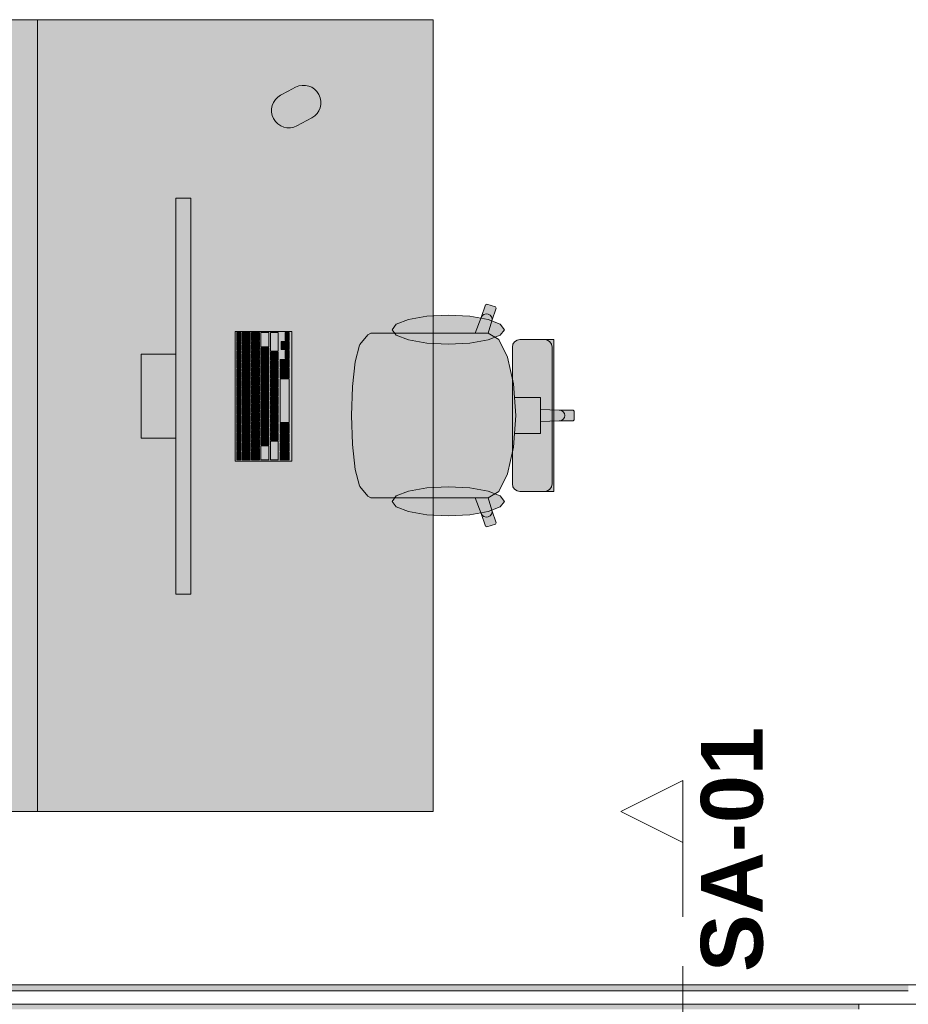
# Model space of a CAD drawing. Header units: metres. Extents: x -3.6 to 84.5, y -11 to 16.8.
# Tile 106 of 256: x 16.7 to 18.5, y 0.7 to 2.7. Entities that reach past the tile are written whole.
import ezdxf

# ---------------------------------------------------------------- set-up
doc = ezdxf.new("R2010")
doc.units = ezdxf.units.M
doc.header["$MEASUREMENT"] = 0
doc.linetypes.add('Schnittlinie', pattern=[0.3, 0.15, -0.075, 0, -0.075])
doc.linetypes.add('Wipeout_Contour', pattern=[1, 0, -1])
for name, color, linetype in [('203 - Marker.Schnitt - Ausbaudetail SA', 7, 'Continuous'), ('608 - Struktur.Träger', 7, 'Continuous'), ('Neubau_653 - Abdeckung.TB Verkofferung', 7, 'Continuous'), ('Neubau_701 - Einrichtung.Möbel', 7, 'Continuous')]:
    doc.layers.add(name, color=color, linetype=linetype)
doc.styles.add('ERSTELLTER_STIL_1', font='txt')
pattern_1 = [(45, (0, 0), (-0.01767767, 0.01767767), [0, -0.025])]

msp = doc.modelspace()

# ---------------------------------------------------------------- hatches: boundary and pattern name
at = {"layer": '608 - Struktur.Träger', "linetype": 'Continuous', "lineweight": 0, "true_color": 0x000000}
h = msp.add_hatch(dxfattribs=at)
h.set_pattern_fill('Gips_0001', color=18, style=0, pattern_type=2)
h.set_pattern_definition(pattern_1)
h.paths.add_polyline_path([(18.37, 0.71), (15.09, 0.71), (15.09, 0.7), (18.37, 0.7)])
at = {"layer": 'Neubau_653 - Abdeckung.TB Verkofferung', "linetype": 'Continuous', "lineweight": 0, "true_color": 0x000000}
h = msp.add_hatch(dxfattribs=at)
h.set_pattern_fill('Gips_0001', color=18, style=0, pattern_type=2)
h.set_pattern_definition(pattern_1)
h.paths.add_polyline_path([(15.105, 0.737), (18.47, 0.737), (18.47, 0.7495), (15.105, 0.7495)])
at = {"layer": 'Neubau_701 - Einrichtung.Möbel', "linetype": 'Continuous', "lineweight": 0, "true_color": 0x3a3a3a}
for points in [[(16.71, 2.7), (15.91, 2.7), (15.91, 1.1), (16.71, 1.1)], [(16.71, 1.1), (17.51, 1.1), (17.51, 2.7), (16.71, 2.7)], [(17.2165, 2.5553), (17.2015, 2.5473, 0.994302), (17.2344, 2.4855), (17.2644, 2.5015, 1), (17.2315, 2.5633)], [(17.0198, 1.539), (17.0198, 2.339), (16.9898, 2.339), (16.9898, 1.539)], [(17.4352, 2.0664), (17.4076, 2.0664), (17.384, 2.0664), (17.3774, 2.0631), (17.3613, 2.0437), (17.3606, 2.0421), (17.3524, 2.0088), (17.347, 1.9589), (17.3469, 1.9581), (17.345, 1.9), (17.795, 1.9), (17.795, 1.9088), (17.7927, 1.911), (17.7646, 1.911), (17.7266, 1.9123), (17.7266, 1.9365), (17.7038, 1.9365), (17.6742, 1.9365), (17.6724, 1.9637), (17.6603, 2.0177), (17.6422, 2.0537), (17.6209, 2.0663), (17.6283, 2.0911), (17.637, 2.1168), (17.6355, 2.1196), (17.6182, 2.125), (17.6153, 2.1236), (17.6066, 2.0979), (17.5946, 2.0664)], [(17.5402, 2.1027), (17.4967, 2.1005), (17.4599, 2.0941), (17.4352, 2.0847), (17.4266, 2.0735), (17.4352, 2.0623), (17.4599, 2.0528), (17.4967, 2.0465), (17.5402, 2.0443), (17.5837, 2.0465), (17.6206, 2.0528), (17.6452, 2.0623), (17.6539, 2.0735), (17.6452, 2.0847), (17.6206, 2.0941), (17.5837, 2.1005)], [(17.2238, 1.808), (17.2238, 2.07), (17.1098, 2.07), (17.1098, 1.808)], [(17.1208, 2.0595), (17.1208, 2.0678), (17.1206, 2.068), (17.113, 2.068), (17.1128, 2.0678), (17.1128, 2.0512), (17.113, 2.051), (17.1206, 2.051), (17.1208, 2.0512)], [(17.1398, 2.056), (17.1398, 2.0673), (17.1396, 2.0675), (17.124, 2.0675), (17.1238, 2.0673), (17.1238, 2.0447), (17.124, 2.0445), (17.1396, 2.0445), (17.1398, 2.0447)], [(17.1588, 2.0595), (17.1588, 2.0673), (17.1586, 2.0675), (17.143, 2.0675), (17.1428, 2.0673), (17.1428, 2.0517), (17.143, 2.0515), (17.1586, 2.0515), (17.1588, 2.0517)], [(17.1778, 2.0533), (17.1778, 2.0673), (17.1776, 2.0675), (17.162, 2.0675), (17.1618, 2.0673), (17.1618, 2.0392), (17.162, 2.039), (17.1776, 2.039), (17.1778, 2.0392)], [(17.1968, 2.0488), (17.1968, 2.0673), (17.1966, 2.0675), (17.181, 2.0675), (17.1808, 2.0673), (17.1808, 2.0302), (17.181, 2.03), (17.1966, 2.03), (17.1968, 2.0302)], [(17.2188, 2.0595), (17.2188, 2.0673), (17.2186, 2.0675), (17.211, 2.0675), (17.2108, 2.0673), (17.2108, 2.0517), (17.211, 2.0515), (17.2186, 2.0515), (17.2188, 2.0517)], [(17.6699, 2.038), (17.6699, 1.9), (17.7535, 1.9), (17.7535, 2.0534), (17.7461, 2.0534), (17.7427, 2.0534), (17.7349, 2.0534), (17.7314, 2.0534), (17.7213, 2.0534), (17.6967, 2.0534), (17.6885, 2.0534), (17.6851, 2.0534), (17.6793, 2.0522), (17.6743, 2.0489), (17.671, 2.0439)], [(17.1208, 2.041), (17.1208, 2.0493), (17.1206, 2.0495), (17.113, 2.0495), (17.1128, 2.0493), (17.1128, 2.0327), (17.113, 2.0325), (17.1206, 2.0325), (17.1208, 2.0327)], [(17.1208, 2.0225), (17.1208, 2.0308), (17.1206, 2.031), (17.113, 2.031), (17.1128, 2.0308), (17.1128, 2.0142), (17.113, 2.014), (17.1206, 2.014), (17.1208, 2.0142)], [(17.1398, 2.0345), (17.1398, 2.0423), (17.1396, 2.0425), (17.124, 2.0425), (17.1238, 2.0423), (17.1238, 2.0267), (17.124, 2.0265), (17.1396, 2.0265), (17.1398, 2.0267)], [(17.1588, 2.0415), (17.1588, 2.0493), (17.1586, 2.0495), (17.143, 2.0495), (17.1428, 2.0493), (17.1428, 2.0337), (17.143, 2.0335), (17.1586, 2.0335), (17.1588, 2.0337)], [(17.1588, 2.0235), (17.1588, 2.0313), (17.1586, 2.0315), (17.143, 2.0315), (17.1428, 2.0313), (17.1428, 2.0157), (17.143, 2.0155), (17.1586, 2.0155), (17.1588, 2.0157)], [(17.1778, 2.029), (17.1778, 2.0368), (17.1776, 2.037), (17.162, 2.037), (17.1618, 2.0368), (17.1618, 2.0212), (17.162, 2.021), (17.1776, 2.021), (17.1778, 2.0212)], [(17.2108, 2.0415), (17.2108, 2.0493), (17.2106, 2.0495), (17.203, 2.0495), (17.2028, 2.0493), (17.2028, 2.0337), (17.203, 2.0335), (17.2106, 2.0335), (17.2108, 2.0337)], [(17.2188, 2.0415), (17.2188, 2.0493), (17.2186, 2.0495), (17.211, 2.0495), (17.2108, 2.0493), (17.2108, 2.0337), (17.211, 2.0335), (17.2186, 2.0335), (17.2188, 2.0337)], [(17.2188, 2.0235), (17.2188, 2.0313), (17.2186, 2.0315), (17.211, 2.0315), (17.2108, 2.0313), (17.2108, 2.0157), (17.211, 2.0155), (17.2186, 2.0155), (17.2188, 2.0157)], [(16.9898, 2.024), (16.9198, 2.024), (16.9198, 1.854), (16.9898, 1.854)], [(17.1208, 2.004), (17.1208, 2.0123), (17.1206, 2.0125), (17.113, 2.0125), (17.1128, 2.0123), (17.1128, 1.9957), (17.113, 1.9955), (17.1206, 1.9955), (17.1208, 1.9957)], [(17.1398, 2.0165), (17.1398, 2.0243), (17.1396, 2.0245), (17.124, 2.0245), (17.1238, 2.0243), (17.1238, 2.0087), (17.124, 2.0085), (17.1396, 2.0085), (17.1398, 2.0087)], [(17.1588, 2.0055), (17.1588, 2.0133), (17.1586, 2.0135), (17.143, 2.0135), (17.1428, 2.0133), (17.1428, 1.9977), (17.143, 1.9975), (17.1586, 1.9975), (17.1588, 1.9977)], [(17.1778, 2.011), (17.1778, 2.0188), (17.1776, 2.019), (17.162, 2.019), (17.1618, 2.0188), (17.1618, 2.0032), (17.162, 2.003), (17.1776, 2.003), (17.1778, 2.0032)], [(17.1968, 2.02), (17.1968, 2.0278), (17.1966, 2.028), (17.181, 2.028), (17.1808, 2.0278), (17.1808, 2.0122), (17.181, 2.012), (17.1966, 2.012), (17.1968, 2.0122)], [(17.1968, 2.002), (17.1968, 2.0098), (17.1966, 2.01), (17.181, 2.01), (17.1808, 2.0098), (17.1808, 1.9942), (17.181, 1.994), (17.1966, 1.994), (17.1968, 1.9942)], [(17.2188, 2.0055), (17.2188, 2.0133), (17.2186, 2.0135), (17.201, 2.0135), (17.2008, 2.0133), (17.2008, 1.9977), (17.201, 1.9975), (17.2186, 1.9975), (17.2188, 1.9977)], [(17.1208, 1.9855), (17.1208, 1.9938), (17.1206, 1.994), (17.113, 1.994), (17.1128, 1.9938), (17.1128, 1.9772), (17.113, 1.977), (17.1206, 1.977), (17.1208, 1.9772)], [(17.1398, 1.9985), (17.1398, 2.0063), (17.1396, 2.0065), (17.124, 2.0065), (17.1238, 2.0063), (17.1238, 1.9907), (17.124, 1.9905), (17.1396, 1.9905), (17.1398, 1.9907)], [(17.1588, 1.9875), (17.1588, 1.9953), (17.1586, 1.9955), (17.143, 1.9955), (17.1428, 1.9953), (17.1428, 1.9797), (17.143, 1.9795), (17.1586, 1.9795), (17.1588, 1.9797)], [(17.1778, 1.993), (17.1778, 2.0008), (17.1776, 2.001), (17.162, 2.001), (17.1618, 2.0008), (17.1618, 1.9852), (17.162, 1.985), (17.1776, 1.985), (17.1778, 1.9852)], [(17.1968, 1.984), (17.1968, 1.9918), (17.1966, 1.992), (17.181, 1.992), (17.1808, 1.9918), (17.1808, 1.9762), (17.181, 1.976), (17.1966, 1.976), (17.1968, 1.9762)], [(17.2188, 1.9858), (17.2188, 1.9953), (17.2186, 1.9955), (17.201, 1.9955), (17.2008, 1.9953), (17.2008, 1.9762), (17.201, 1.976), (17.2186, 1.976), (17.2188, 1.9762)], [(17.1208, 1.967), (17.1208, 1.9753), (17.1206, 1.9755), (17.113, 1.9755), (17.1128, 1.9753), (17.1128, 1.9587), (17.113, 1.9585), (17.1206, 1.9585), (17.1208, 1.9587)], [(17.1398, 1.9805), (17.1398, 1.9883), (17.1396, 1.9885), (17.124, 1.9885), (17.1238, 1.9883), (17.1238, 1.9727), (17.124, 1.9725), (17.1396, 1.9725), (17.1398, 1.9727)], [(17.1398, 1.9625), (17.1398, 1.9703), (17.1396, 1.9705), (17.124, 1.9705), (17.1238, 1.9703), (17.1238, 1.9547), (17.124, 1.9545), (17.1396, 1.9545), (17.1398, 1.9547)], [(17.1588, 1.9695), (17.1588, 1.9773), (17.1586, 1.9775), (17.143, 1.9775), (17.1428, 1.9773), (17.1428, 1.9617), (17.143, 1.9615), (17.1586, 1.9615), (17.1588, 1.9617)], [(17.1778, 1.975), (17.1778, 1.9828), (17.1776, 1.983), (17.162, 1.983), (17.1618, 1.9828), (17.1618, 1.9672), (17.162, 1.967), (17.1776, 1.967), (17.1778, 1.9672)], [(17.1968, 1.966), (17.1968, 1.9738), (17.1966, 1.974), (17.181, 1.974), (17.1808, 1.9738), (17.1808, 1.9582), (17.181, 1.958), (17.1966, 1.958), (17.1968, 1.9582)], [(17.2188, 1.93), (17.2188, 1.9738), (17.2186, 1.974), (17.201, 1.974), (17.2008, 1.9738), (17.2008, 1.8862), (17.201, 1.886), (17.2186, 1.886), (17.2188, 1.8862)], [(17.1208, 1.9485), (17.1208, 1.9568), (17.1206, 1.957), (17.113, 1.957), (17.1128, 1.9568), (17.1128, 1.9402), (17.113, 1.94), (17.1206, 1.94), (17.1208, 1.9402)], [(17.1398, 1.9445), (17.1398, 1.9523), (17.1396, 1.9525), (17.124, 1.9525), (17.1238, 1.9523), (17.1238, 1.9367), (17.124, 1.9365), (17.1396, 1.9365), (17.1398, 1.9367)], [(17.1588, 1.9515), (17.1588, 1.9593), (17.1586, 1.9595), (17.143, 1.9595), (17.1428, 1.9593), (17.1428, 1.9437), (17.143, 1.9435), (17.1586, 1.9435), (17.1588, 1.9437)], [(17.1778, 1.957), (17.1778, 1.9648), (17.1776, 1.965), (17.162, 1.965), (17.1618, 1.9648), (17.1618, 1.9492), (17.162, 1.949), (17.1776, 1.949), (17.1778, 1.9492)], [(17.1968, 1.948), (17.1968, 1.9558), (17.1966, 1.956), (17.181, 1.956), (17.1808, 1.9558), (17.1808, 1.9402), (17.181, 1.94), (17.1966, 1.94), (17.1968, 1.9402)], [(17.1208, 1.93), (17.1208, 1.9383), (17.1206, 1.9385), (17.113, 1.9385), (17.1128, 1.9383), (17.1128, 1.9217), (17.113, 1.9215), (17.1206, 1.9215), (17.1208, 1.9217)], [(17.1398, 1.9265), (17.1398, 1.9343), (17.1396, 1.9345), (17.124, 1.9345), (17.1238, 1.9343), (17.1238, 1.9187), (17.124, 1.9185), (17.1396, 1.9185), (17.1398, 1.9187)], [(17.1588, 1.9335), (17.1588, 1.9413), (17.1586, 1.9415), (17.143, 1.9415), (17.1428, 1.9413), (17.1428, 1.9257), (17.143, 1.9255), (17.1586, 1.9255), (17.1588, 1.9257)], [(17.1778, 1.939), (17.1778, 1.9468), (17.1776, 1.947), (17.162, 1.947), (17.1618, 1.9468), (17.1618, 1.9312), (17.162, 1.931), (17.1776, 1.931), (17.1778, 1.9312)], [(17.1968, 1.93), (17.1968, 1.9378), (17.1966, 1.938), (17.181, 1.938), (17.1808, 1.9378), (17.1808, 1.9222), (17.181, 1.922), (17.1966, 1.922), (17.1968, 1.9222)], [(17.1208, 1.9115), (17.1208, 1.9198), (17.1206, 1.92), (17.113, 1.92), (17.1128, 1.9198), (17.1128, 1.9032), (17.113, 1.903), (17.1206, 1.903), (17.1208, 1.9032)], [(17.1398, 1.9085), (17.1398, 1.9163), (17.1396, 1.9165), (17.124, 1.9165), (17.1238, 1.9163), (17.1238, 1.9007), (17.124, 1.9005), (17.1396, 1.9005), (17.1398, 1.9007)], [(17.1588, 1.9155), (17.1588, 1.9233), (17.1586, 1.9235), (17.143, 1.9235), (17.1428, 1.9233), (17.1428, 1.9077), (17.143, 1.9075), (17.1586, 1.9075), (17.1588, 1.9077)], [(17.1778, 1.921), (17.1778, 1.9288), (17.1776, 1.929), (17.162, 1.929), (17.1618, 1.9288), (17.1618, 1.9132), (17.162, 1.913), (17.1776, 1.913), (17.1778, 1.9132)], [(17.1778, 1.903), (17.1778, 1.9108), (17.1776, 1.911), (17.162, 1.911), (17.1618, 1.9108), (17.1618, 1.8952), (17.162, 1.895), (17.1776, 1.895), (17.1778, 1.8952)], [(17.1968, 1.912), (17.1968, 1.9198), (17.1966, 1.92), (17.181, 1.92), (17.1808, 1.9198), (17.1808, 1.9042), (17.181, 1.904), (17.1966, 1.904), (17.1968, 1.9042)], [(17.1208, 1.893), (17.1208, 1.9013), (17.1206, 1.9015), (17.113, 1.9015), (17.1128, 1.9013), (17.1128, 1.8847), (17.113, 1.8845), (17.1206, 1.8845), (17.1208, 1.8847)], [(17.1398, 1.8905), (17.1398, 1.8983), (17.1396, 1.8985), (17.124, 1.8985), (17.1238, 1.8983), (17.1238, 1.8827), (17.124, 1.8825), (17.1396, 1.8825), (17.1398, 1.8827)], [(17.1588, 1.8975), (17.1588, 1.9053), (17.1586, 1.9055), (17.143, 1.9055), (17.1428, 1.9053), (17.1428, 1.8897), (17.143, 1.8895), (17.1586, 1.8895), (17.1588, 1.8897)], [(17.1778, 1.885), (17.1778, 1.8928), (17.1776, 1.893), (17.162, 1.893), (17.1618, 1.8928), (17.1618, 1.8772), (17.162, 1.877), (17.1776, 1.877), (17.1778, 1.8772)], [(17.1968, 1.894), (17.1968, 1.9018), (17.1966, 1.902), (17.181, 1.902), (17.1808, 1.9018), (17.1808, 1.8862), (17.181, 1.886), (17.1966, 1.886), (17.1968, 1.8862)], [(17.4352, 1.7336), (17.5946, 1.7336), (17.6066, 1.7021), (17.6153, 1.6764), (17.6182, 1.675), (17.6355, 1.6804), (17.637, 1.6832), (17.6283, 1.7089), (17.6209, 1.7337), (17.6422, 1.7463), (17.6603, 1.7823), (17.6724, 1.8363), (17.6742, 1.8635), (17.7038, 1.8635), (17.7266, 1.8635), (17.7266, 1.8877), (17.7646, 1.889), (17.7927, 1.889), (17.795, 1.8912), (17.795, 1.9), (17.345, 1.9), (17.3469, 1.8419), (17.347, 1.8411), (17.3524, 1.7912), (17.3606, 1.7579), (17.3613, 1.7563), (17.3774, 1.7369), (17.384, 1.7336), (17.4076, 1.7336)], [(17.6699, 1.762), (17.671, 1.7561), (17.6743, 1.7511), (17.6793, 1.7478), (17.6851, 1.7466), (17.6885, 1.7466), (17.6967, 1.7466), (17.7213, 1.7466), (17.7314, 1.7466), (17.7349, 1.7466), (17.7427, 1.7466), (17.7461, 1.7466), (17.7535, 1.7466), (17.7535, 1.9), (17.6699, 1.9)], [(17.1208, 1.8745), (17.1208, 1.8828), (17.1206, 1.883), (17.113, 1.883), (17.1128, 1.8828), (17.1128, 1.8662), (17.113, 1.866), (17.1206, 1.866), (17.1208, 1.8662)], [(17.1398, 1.8725), (17.1398, 1.8803), (17.1396, 1.8805), (17.124, 1.8805), (17.1238, 1.8803), (17.1238, 1.8647), (17.124, 1.8645), (17.1396, 1.8645), (17.1398, 1.8647)], [(17.1588, 1.8795), (17.1588, 1.8873), (17.1586, 1.8875), (17.143, 1.8875), (17.1428, 1.8873), (17.1428, 1.8717), (17.143, 1.8715), (17.1586, 1.8715), (17.1588, 1.8717)], [(17.1778, 1.867), (17.1778, 1.8748), (17.1776, 1.875), (17.162, 1.875), (17.1618, 1.8748), (17.1618, 1.8592), (17.162, 1.859), (17.1776, 1.859), (17.1778, 1.8592)], [(17.1968, 1.876), (17.1968, 1.8838), (17.1966, 1.884), (17.181, 1.884), (17.1808, 1.8838), (17.1808, 1.8682), (17.181, 1.868), (17.1966, 1.868), (17.1968, 1.8682)], [(17.2188, 1.8743), (17.2188, 1.8838), (17.2186, 1.884), (17.201, 1.884), (17.2008, 1.8838), (17.2008, 1.8647), (17.201, 1.8645), (17.2186, 1.8645), (17.2188, 1.8647)], [(17.1208, 1.856), (17.1208, 1.8643), (17.1206, 1.8645), (17.113, 1.8645), (17.1128, 1.8643), (17.1128, 1.8477), (17.113, 1.8475), (17.1206, 1.8475), (17.1208, 1.8477)], [(17.1398, 1.8545), (17.1398, 1.8623), (17.1396, 1.8625), (17.124, 1.8625), (17.1238, 1.8623), (17.1238, 1.8467), (17.124, 1.8465), (17.1396, 1.8465), (17.1398, 1.8467)], [(17.1588, 1.8615), (17.1588, 1.8693), (17.1586, 1.8695), (17.143, 1.8695), (17.1428, 1.8693), (17.1428, 1.8537), (17.143, 1.8535), (17.1586, 1.8535), (17.1588, 1.8537)], [(17.1588, 1.8435), (17.1588, 1.8513), (17.1586, 1.8515), (17.143, 1.8515), (17.1428, 1.8513), (17.1428, 1.8357), (17.143, 1.8355), (17.1586, 1.8355), (17.1588, 1.8357)], [(17.1778, 1.849), (17.1778, 1.8568), (17.1776, 1.857), (17.162, 1.857), (17.1618, 1.8568), (17.1618, 1.8412), (17.162, 1.841), (17.1776, 1.841), (17.1778, 1.8412)], [(17.1968, 1.858), (17.1968, 1.8658), (17.1966, 1.866), (17.181, 1.866), (17.1808, 1.8658), (17.1808, 1.8502), (17.181, 1.85), (17.1966, 1.85), (17.1968, 1.8502)], [(17.2188, 1.8545), (17.2188, 1.8623), (17.2186, 1.8625), (17.201, 1.8625), (17.2008, 1.8623), (17.2008, 1.8467), (17.201, 1.8465), (17.2186, 1.8465), (17.2188, 1.8467)], [(17.1208, 1.8375), (17.1208, 1.8458), (17.1206, 1.846), (17.113, 1.846), (17.1128, 1.8458), (17.1128, 1.8292), (17.113, 1.829), (17.1206, 1.829), (17.1208, 1.8292)], [(17.1398, 1.8365), (17.1398, 1.8443), (17.1396, 1.8445), (17.124, 1.8445), (17.1238, 1.8443), (17.1238, 1.8287), (17.124, 1.8285), (17.1396, 1.8285), (17.1398, 1.8287)], [(17.1588, 1.822), (17.1588, 1.8333), (17.1586, 1.8335), (17.143, 1.8335), (17.1428, 1.8333), (17.1428, 1.8107), (17.143, 1.8105), (17.1586, 1.8105), (17.1588, 1.8107)], [(17.1778, 1.8248), (17.1778, 1.8388), (17.1776, 1.839), (17.162, 1.839), (17.1618, 1.8388), (17.1618, 1.8107), (17.162, 1.8105), (17.1776, 1.8105), (17.1778, 1.8107)], [(17.1968, 1.8293), (17.1968, 1.8478), (17.1966, 1.848), (17.181, 1.848), (17.1808, 1.8478), (17.1808, 1.8107), (17.181, 1.8105), (17.1966, 1.8105), (17.1968, 1.8107)], [(17.2188, 1.8365), (17.2188, 1.8443), (17.2186, 1.8445), (17.201, 1.8445), (17.2008, 1.8443), (17.2008, 1.8287), (17.201, 1.8285), (17.2186, 1.8285), (17.2188, 1.8287)], [(17.1208, 1.819), (17.1208, 1.8273), (17.1206, 1.8275), (17.113, 1.8275), (17.1128, 1.8273), (17.1128, 1.8107), (17.113, 1.8105), (17.1206, 1.8105), (17.1208, 1.8107)], [(17.1398, 1.8185), (17.1398, 1.8263), (17.1396, 1.8265), (17.124, 1.8265), (17.1238, 1.8263), (17.1238, 1.8107), (17.124, 1.8105), (17.1396, 1.8105), (17.1398, 1.8107)], [(17.2188, 1.8185), (17.2188, 1.8263), (17.2186, 1.8265), (17.201, 1.8265), (17.2008, 1.8263), (17.2008, 1.8107), (17.201, 1.8105), (17.2186, 1.8105), (17.2188, 1.8107)], [(17.5402, 1.6973), (17.5837, 1.6995), (17.6206, 1.7059), (17.6452, 1.7153), (17.6539, 1.7265), (17.6452, 1.7377), (17.6206, 1.7472), (17.5837, 1.7535), (17.5402, 1.7557), (17.4967, 1.7535), (17.4599, 1.7472), (17.4352, 1.7377), (17.4266, 1.7265), (17.4352, 1.7153), (17.4599, 1.7059), (17.4967, 1.6995)]]:
    msp.add_hatch(color=250, dxfattribs=at).paths.add_polyline_path(points)

# ---------------------------------------------------------------- linework, layer by layer
at = {"layer": '203 - Marker.Schnitt - Ausbaudetail SA', "color": 7, "linetype": 'Schnittlinie', "lineweight": 13}
msp.add_line((18.0142, 1.037), (18.0142, -0.4425), dxfattribs=at)
at = {"layer": '608 - Struktur.Träger', "color": 7, "linetype": 'Continuous', "lineweight": 13}
msp.add_line((0.38, 0.71), (61.88, 0.71), dxfattribs=at)
at = {"layer": '608 - Struktur.Träger', "color": 7, "linetype": 'Continuous', "lineweight": 5}
for q in [(15.09, 0.71), (18.37, 0.7)]:
    msp.add_line((18.37, 0.71), q, dxfattribs=at)
at = {"layer": 'Neubau_653 - Abdeckung.TB Verkofferung', "color": 1, "linetype": 'Continuous', "lineweight": 9}
msp.add_line((7.975, 0.7495), (29.23, 0.7495), dxfattribs=at)
at = {"layer": 'Neubau_653 - Abdeckung.TB Verkofferung', "color": 1, "linetype": 'Continuous', "lineweight": 5}
for p, q in [((18.47, 0.7495), (15.105, 0.7495)), ((18.47, 0.737), (15.105, 0.737)), ((18.47, 0.71), (15.105, 0.71))]:
    msp.add_line(p, q, dxfattribs=at)
at = {"layer": 'Neubau_701 - Einrichtung.Möbel', "color": 7, "linetype": 'Continuous', "lineweight": 5, "true_color": 0xebebeb}
for p, q in [((17.6066, 2.0979), (17.6153, 2.1236)), ((17.6153, 2.1236), (17.6182, 2.125)), ((17.6182, 2.125), (17.6355, 2.1196)), ((17.637, 2.1168), (17.6283, 2.0911)), ((17.6355, 2.1196), (17.637, 2.1168)), ((17.5946, 2.0664), (17.6066, 2.0979)), ((17.6066, 2.0979), (17.6088, 2.1016)), ((17.6088, 2.1016), (17.6123, 2.1043)), ((17.6123, 2.1043), (17.6166, 2.1054)), ((17.6166, 2.1054), (17.621, 2.1049)), ((17.6283, 2.0911), (17.6209, 2.0663)), ((17.621, 2.1049), (17.6249, 2.1028)), ((17.6249, 2.1028), (17.6276, 2.0995)), ((17.6276, 2.0995), (17.6288, 2.0954)), ((17.6288, 2.0954), (17.6283, 2.0911)), ((17.3613, 2.0437), (17.3774, 2.0631)), ((17.3774, 2.0631), (17.384, 2.0664)), ((17.384, 2.0664), (17.4076, 2.0664)), ((17.4076, 2.0664), (17.4352, 2.0664)), ((17.4352, 2.0664), (17.5946, 2.0664)), ((17.6208, 2.0664), (17.5946, 2.0664)), ((17.6208, 2.0664), (17.6209, 2.0663)), ((17.6209, 2.0663), (17.6422, 2.0537)), ((17.6422, 2.0537), (17.6603, 2.0177)), ((17.6743, 2.0489), (17.6793, 2.0522)), ((17.6793, 2.0522), (17.6851, 2.0534)), ((17.6851, 2.0534), (17.6885, 2.0534)), ((17.6885, 2.0534), (17.6967, 2.0534)), ((17.6967, 2.0534), (17.7213, 2.0534)), ((17.7213, 2.0534), (17.7314, 2.0534)), ((17.7314, 2.0534), (17.7349, 2.0534)), ((17.7407, 2.0522), (17.7349, 2.0534)), ((17.7349, 2.0534), (17.7427, 2.0534)), ((17.7456, 2.0489), (17.7407, 2.0522)), ((17.7427, 2.0534), (17.7461, 2.0534)), ((17.7461, 2.0534), (17.7535, 2.0534)), ((17.7535, 2.0534), (17.7535, 1.9)), ((17.3524, 2.0088), (17.3606, 2.0421)), ((17.3606, 2.0421), (17.3613, 2.0437)), ((17.6699, 2.038), (17.671, 2.0439)), ((17.6699, 1.9), (17.6699, 2.038)), ((17.671, 2.0439), (17.6743, 2.0489)), ((17.7489, 2.0439), (17.7456, 2.0489)), ((17.7501, 2.038), (17.7489, 2.0439)), ((17.7501, 1.9), (17.7501, 2.038)), ((17.6603, 2.0177), (17.6724, 1.9637)), ((17.347, 1.9589), (17.3524, 2.0088)), ((17.345, 1.9), (17.3469, 1.9581)), ((17.3469, 1.9581), (17.347, 1.9589)), ((17.6724, 1.9637), (17.6742, 1.9365)), ((17.6742, 1.9365), (17.6767, 1.9)), ((17.6742, 1.9365), (17.7038, 1.9365)), ((17.7038, 1.9365), (17.7266, 1.9365)), ((17.7266, 1.9365), (17.7266, 1.9123)), ((17.7266, 1.9123), (17.7266, 1.9)), ((17.7266, 1.9123), (17.7646, 1.911)), ((17.7646, 1.911), (17.769, 1.9101)), ((17.7646, 1.911), (17.7927, 1.911)), ((17.7927, 1.911), (17.795, 1.9088)), ((17.345, 1.9), (17.3469, 1.8419)), ((17.6699, 1.9), (17.6699, 1.762)), ((17.6742, 1.8635), (17.6767, 1.9)), ((17.7266, 1.8877), (17.7266, 1.9)), ((17.7501, 1.9), (17.7501, 1.762)), ((17.7535, 1.7466), (17.7535, 1.9)), ((17.769, 1.9101), (17.7727, 1.9077)), ((17.769, 1.8899), (17.7727, 1.8923)), ((17.7727, 1.9077), (17.7751, 1.9042)), ((17.7727, 1.8923), (17.7751, 1.8958)), ((17.7751, 1.9042), (17.776, 1.9)), ((17.7751, 1.8958), (17.776, 1.9)), ((17.7927, 1.889), (17.795, 1.8912)), ((17.795, 1.9088), (17.795, 1.9)), ((17.795, 1.8912), (17.795, 1.9)), ((17.7266, 1.8877), (17.7646, 1.889)), ((17.7266, 1.8635), (17.7266, 1.8877)), ((17.7646, 1.889), (17.769, 1.8899)), ((17.7646, 1.889), (17.7927, 1.889)), ((17.6724, 1.8363), (17.6742, 1.8635)), ((17.6742, 1.8635), (17.7038, 1.8635)), ((17.7038, 1.8635), (17.7266, 1.8635)), ((17.3469, 1.8419), (17.347, 1.8411)), ((17.347, 1.8411), (17.3524, 1.7912)), ((17.6603, 1.7823), (17.6724, 1.8363)), ((17.3524, 1.7912), (17.3606, 1.7579)), ((17.6422, 1.7463), (17.6603, 1.7823)), ((17.3606, 1.7579), (17.3613, 1.7563)), ((17.3613, 1.7563), (17.3774, 1.7369)), ((17.6699, 1.762), (17.671, 1.7561)), ((17.671, 1.7561), (17.6743, 1.7511)), ((17.7489, 1.7561), (17.7456, 1.7511)), ((17.7501, 1.762), (17.7489, 1.7561)), ((17.3774, 1.7369), (17.384, 1.7336)), ((17.384, 1.7336), (17.4076, 1.7336)), ((17.4076, 1.7336), (17.4352, 1.7336)), ((17.4352, 1.7336), (17.5946, 1.7336)), ((17.6208, 1.7336), (17.5946, 1.7336)), ((17.5946, 1.7336), (17.6066, 1.7021)), ((17.6208, 1.7336), (17.6209, 1.7337)), ((17.6209, 1.7337), (17.6422, 1.7463)), ((17.6283, 1.7089), (17.6209, 1.7337)), ((17.6743, 1.7511), (17.6793, 1.7478)), ((17.6793, 1.7478), (17.6851, 1.7466)), ((17.6851, 1.7466), (17.6885, 1.7466)), ((17.6885, 1.7466), (17.6967, 1.7466)), ((17.6967, 1.7466), (17.7213, 1.7466)), ((17.7213, 1.7466), (17.7314, 1.7466)), ((17.7314, 1.7466), (17.7349, 1.7466)), ((17.7407, 1.7478), (17.7349, 1.7466)), ((17.7349, 1.7466), (17.7427, 1.7466)), ((17.7456, 1.7511), (17.7407, 1.7478)), ((17.7427, 1.7466), (17.7461, 1.7466)), ((17.7461, 1.7466), (17.7535, 1.7466)), ((17.6066, 1.7021), (17.6088, 1.6984)), ((17.6066, 1.7021), (17.6153, 1.6764)), ((17.6088, 1.6984), (17.6123, 1.6957)), ((17.6123, 1.6957), (17.6166, 1.6946)), ((17.6166, 1.6946), (17.621, 1.6951)), ((17.621, 1.6951), (17.6249, 1.6972)), ((17.6249, 1.6972), (17.6276, 1.7005)), ((17.6276, 1.7005), (17.6288, 1.7046)), ((17.6288, 1.7046), (17.6283, 1.7089)), ((17.637, 1.6832), (17.6283, 1.7089)), ((17.6153, 1.6764), (17.6182, 1.675)), ((17.6182, 1.675), (17.6355, 1.6804)), ((17.6355, 1.6804), (17.637, 1.6832))]:
    msp.add_line(p, q, dxfattribs=at)
at = {"layer": 'Neubau_701 - Einrichtung.Möbel', "color": 7, "linetype": 'Continuous', "lineweight": 5, "true_color": 0xebebeb, "flags": 128}
for points in [[(16.71, 2.7), (16.71, 1.1), (15.91, 1.1), (15.91, 2.7)], [(16.71, 1.1), (16.71, 2.7), (17.51, 2.7), (17.51, 1.1)], [(17.0198, 1.539), (17.0198, 2.339), (16.9898, 2.339), (16.9898, 1.539)], [(17.5402, 2.1027), (17.5837, 2.1005), (17.6206, 2.0941), (17.6452, 2.0847), (17.6539, 2.0735), (17.6452, 2.0623), (17.6206, 2.0528), (17.5837, 2.0465), (17.5402, 2.0443), (17.4967, 2.0465), (17.4599, 2.0528), (17.4352, 2.0623), (17.4266, 2.0735), (17.4352, 2.0847), (17.4599, 2.0941), (17.4967, 2.1005)], [(17.2238, 1.808), (17.2238, 2.07), (17.1098, 2.07), (17.1098, 1.808)], [(17.1208, 2.0595), (17.1208, 2.0678), (17.1206, 2.068), (17.113, 2.068), (17.1128, 2.0678), (17.1128, 2.0512), (17.113, 2.051), (17.1206, 2.051), (17.1208, 2.0512)], [(17.1398, 2.056), (17.1398, 2.0673), (17.1396, 2.0675), (17.124, 2.0675), (17.1238, 2.0673), (17.1238, 2.0447), (17.124, 2.0445), (17.1396, 2.0445), (17.1398, 2.0447)], [(17.1588, 2.0595), (17.1588, 2.0673), (17.1586, 2.0675), (17.143, 2.0675), (17.1428, 2.0673), (17.1428, 2.0517), (17.143, 2.0515), (17.1586, 2.0515), (17.1588, 2.0517)], [(17.1778, 2.0533), (17.1778, 2.0673), (17.1776, 2.0675), (17.162, 2.0675), (17.1618, 2.0673), (17.1618, 2.0392), (17.162, 2.039), (17.1776, 2.039), (17.1778, 2.0392)], [(17.1968, 2.0488), (17.1968, 2.0673), (17.1966, 2.0675), (17.181, 2.0675), (17.1808, 2.0673), (17.1808, 2.0302), (17.181, 2.03), (17.1966, 2.03), (17.1968, 2.0302)], [(17.2188, 2.0595), (17.2188, 2.0673), (17.2186, 2.0675), (17.211, 2.0675), (17.2108, 2.0673), (17.2108, 2.0517), (17.211, 2.0515), (17.2186, 2.0515), (17.2188, 2.0517)], [(17.1208, 2.041), (17.1208, 2.0493), (17.1206, 2.0495), (17.113, 2.0495), (17.1128, 2.0493), (17.1128, 2.0327), (17.113, 2.0325), (17.1206, 2.0325), (17.1208, 2.0327)], [(17.1208, 2.0225), (17.1208, 2.0308), (17.1206, 2.031), (17.113, 2.031), (17.1128, 2.0308), (17.1128, 2.0142), (17.113, 2.014), (17.1206, 2.014), (17.1208, 2.0142)], [(17.1398, 2.0345), (17.1398, 2.0423), (17.1396, 2.0425), (17.124, 2.0425), (17.1238, 2.0423), (17.1238, 2.0267), (17.124, 2.0265), (17.1396, 2.0265), (17.1398, 2.0267)], [(17.1588, 2.0415), (17.1588, 2.0493), (17.1586, 2.0495), (17.143, 2.0495), (17.1428, 2.0493), (17.1428, 2.0337), (17.143, 2.0335), (17.1586, 2.0335), (17.1588, 2.0337)], [(17.1588, 2.0235), (17.1588, 2.0313), (17.1586, 2.0315), (17.143, 2.0315), (17.1428, 2.0313), (17.1428, 2.0157), (17.143, 2.0155), (17.1586, 2.0155), (17.1588, 2.0157)], [(17.1778, 2.029), (17.1778, 2.0368), (17.1776, 2.037), (17.162, 2.037), (17.1618, 2.0368), (17.1618, 2.0212), (17.162, 2.021), (17.1776, 2.021), (17.1778, 2.0212)], [(17.2108, 2.0415), (17.2108, 2.0493), (17.2106, 2.0495), (17.203, 2.0495), (17.2028, 2.0493), (17.2028, 2.0337), (17.203, 2.0335), (17.2106, 2.0335), (17.2108, 2.0337)], [(17.2188, 2.0415), (17.2188, 2.0493), (17.2186, 2.0495), (17.211, 2.0495), (17.2108, 2.0493), (17.2108, 2.0337), (17.211, 2.0335), (17.2186, 2.0335), (17.2188, 2.0337)], [(17.2188, 2.0235), (17.2188, 2.0313), (17.2186, 2.0315), (17.211, 2.0315), (17.2108, 2.0313), (17.2108, 2.0157), (17.211, 2.0155), (17.2186, 2.0155), (17.2188, 2.0157)], [(16.9898, 2.024), (16.9198, 2.024), (16.9198, 1.854), (16.9898, 1.854)], [(17.1208, 2.004), (17.1208, 2.0123), (17.1206, 2.0125), (17.113, 2.0125), (17.1128, 2.0123), (17.1128, 1.9957), (17.113, 1.9955), (17.1206, 1.9955), (17.1208, 1.9957)], [(17.1398, 2.0165), (17.1398, 2.0243), (17.1396, 2.0245), (17.124, 2.0245), (17.1238, 2.0243), (17.1238, 2.0087), (17.124, 2.0085), (17.1396, 2.0085), (17.1398, 2.0087)], [(17.1588, 2.0055), (17.1588, 2.0133), (17.1586, 2.0135), (17.143, 2.0135), (17.1428, 2.0133), (17.1428, 1.9977), (17.143, 1.9975), (17.1586, 1.9975), (17.1588, 1.9977)], [(17.1778, 2.011), (17.1778, 2.0188), (17.1776, 2.019), (17.162, 2.019), (17.1618, 2.0188), (17.1618, 2.0032), (17.162, 2.003), (17.1776, 2.003), (17.1778, 2.0032)], [(17.1968, 2.02), (17.1968, 2.0278), (17.1966, 2.028), (17.181, 2.028), (17.1808, 2.0278), (17.1808, 2.0122), (17.181, 2.012), (17.1966, 2.012), (17.1968, 2.0122)], [(17.1968, 2.002), (17.1968, 2.0098), (17.1966, 2.01), (17.181, 2.01), (17.1808, 2.0098), (17.1808, 1.9942), (17.181, 1.994), (17.1966, 1.994), (17.1968, 1.9942)], [(17.2188, 2.0055), (17.2188, 2.0133), (17.2186, 2.0135), (17.201, 2.0135), (17.2008, 2.0133), (17.2008, 1.9977), (17.201, 1.9975), (17.2186, 1.9975), (17.2188, 1.9977)], [(17.1208, 1.9855), (17.1208, 1.9938), (17.1206, 1.994), (17.113, 1.994), (17.1128, 1.9938), (17.1128, 1.9772), (17.113, 1.977), (17.1206, 1.977), (17.1208, 1.9772)], [(17.1398, 1.9985), (17.1398, 2.0063), (17.1396, 2.0065), (17.124, 2.0065), (17.1238, 2.0063), (17.1238, 1.9907), (17.124, 1.9905), (17.1396, 1.9905), (17.1398, 1.9907)], [(17.1588, 1.9875), (17.1588, 1.9953), (17.1586, 1.9955), (17.143, 1.9955), (17.1428, 1.9953), (17.1428, 1.9797), (17.143, 1.9795), (17.1586, 1.9795), (17.1588, 1.9797)], [(17.1778, 1.993), (17.1778, 2.0008), (17.1776, 2.001), (17.162, 2.001), (17.1618, 2.0008), (17.1618, 1.9852), (17.162, 1.985), (17.1776, 1.985), (17.1778, 1.9852)], [(17.1968, 1.984), (17.1968, 1.9918), (17.1966, 1.992), (17.181, 1.992), (17.1808, 1.9918), (17.1808, 1.9762), (17.181, 1.976), (17.1966, 1.976), (17.1968, 1.9762)], [(17.2188, 1.9858), (17.2188, 1.9953), (17.2186, 1.9955), (17.201, 1.9955), (17.2008, 1.9953), (17.2008, 1.9762), (17.201, 1.976), (17.2186, 1.976), (17.2188, 1.9762)], [(17.1208, 1.967), (17.1208, 1.9753), (17.1206, 1.9755), (17.113, 1.9755), (17.1128, 1.9753), (17.1128, 1.9587), (17.113, 1.9585), (17.1206, 1.9585), (17.1208, 1.9587)], [(17.1398, 1.9805), (17.1398, 1.9883), (17.1396, 1.9885), (17.124, 1.9885), (17.1238, 1.9883), (17.1238, 1.9727), (17.124, 1.9725), (17.1396, 1.9725), (17.1398, 1.9727)], [(17.1398, 1.9625), (17.1398, 1.9703), (17.1396, 1.9705), (17.124, 1.9705), (17.1238, 1.9703), (17.1238, 1.9547), (17.124, 1.9545), (17.1396, 1.9545), (17.1398, 1.9547)], [(17.1588, 1.9695), (17.1588, 1.9773), (17.1586, 1.9775), (17.143, 1.9775), (17.1428, 1.9773), (17.1428, 1.9617), (17.143, 1.9615), (17.1586, 1.9615), (17.1588, 1.9617)], [(17.1778, 1.975), (17.1778, 1.9828), (17.1776, 1.983), (17.162, 1.983), (17.1618, 1.9828), (17.1618, 1.9672), (17.162, 1.967), (17.1776, 1.967), (17.1778, 1.9672)], [(17.1968, 1.966), (17.1968, 1.9738), (17.1966, 1.974), (17.181, 1.974), (17.1808, 1.9738), (17.1808, 1.9582), (17.181, 1.958), (17.1966, 1.958), (17.1968, 1.9582)], [(17.2188, 1.93), (17.2188, 1.9738), (17.2186, 1.974), (17.201, 1.974), (17.2008, 1.9738), (17.2008, 1.8862), (17.201, 1.886), (17.2186, 1.886), (17.2188, 1.8862)], [(17.1208, 1.9485), (17.1208, 1.9568), (17.1206, 1.957), (17.113, 1.957), (17.1128, 1.9568), (17.1128, 1.9402), (17.113, 1.94), (17.1206, 1.94), (17.1208, 1.9402)], [(17.1398, 1.9445), (17.1398, 1.9523), (17.1396, 1.9525), (17.124, 1.9525), (17.1238, 1.9523), (17.1238, 1.9367), (17.124, 1.9365), (17.1396, 1.9365), (17.1398, 1.9367)], [(17.1588, 1.9515), (17.1588, 1.9593), (17.1586, 1.9595), (17.143, 1.9595), (17.1428, 1.9593), (17.1428, 1.9437), (17.143, 1.9435), (17.1586, 1.9435), (17.1588, 1.9437)], [(17.1778, 1.957), (17.1778, 1.9648), (17.1776, 1.965), (17.162, 1.965), (17.1618, 1.9648), (17.1618, 1.9492), (17.162, 1.949), (17.1776, 1.949), (17.1778, 1.9492)], [(17.1968, 1.948), (17.1968, 1.9558), (17.1966, 1.956), (17.181, 1.956), (17.1808, 1.9558), (17.1808, 1.9402), (17.181, 1.94), (17.1966, 1.94), (17.1968, 1.9402)], [(17.1208, 1.93), (17.1208, 1.9383), (17.1206, 1.9385), (17.113, 1.9385), (17.1128, 1.9383), (17.1128, 1.9217), (17.113, 1.9215), (17.1206, 1.9215), (17.1208, 1.9217)], [(17.1398, 1.9265), (17.1398, 1.9343), (17.1396, 1.9345), (17.124, 1.9345), (17.1238, 1.9343), (17.1238, 1.9187), (17.124, 1.9185), (17.1396, 1.9185), (17.1398, 1.9187)], [(17.1588, 1.9335), (17.1588, 1.9413), (17.1586, 1.9415), (17.143, 1.9415), (17.1428, 1.9413), (17.1428, 1.9257), (17.143, 1.9255), (17.1586, 1.9255), (17.1588, 1.9257)], [(17.1778, 1.939), (17.1778, 1.9468), (17.1776, 1.947), (17.162, 1.947), (17.1618, 1.9468), (17.1618, 1.9312), (17.162, 1.931), (17.1776, 1.931), (17.1778, 1.9312)], [(17.1968, 1.93), (17.1968, 1.9378), (17.1966, 1.938), (17.181, 1.938), (17.1808, 1.9378), (17.1808, 1.9222), (17.181, 1.922), (17.1966, 1.922), (17.1968, 1.9222)], [(17.1208, 1.9115), (17.1208, 1.9198), (17.1206, 1.92), (17.113, 1.92), (17.1128, 1.9198), (17.1128, 1.9032), (17.113, 1.903), (17.1206, 1.903), (17.1208, 1.9032)], [(17.1398, 1.9085), (17.1398, 1.9163), (17.1396, 1.9165), (17.124, 1.9165), (17.1238, 1.9163), (17.1238, 1.9007), (17.124, 1.9005), (17.1396, 1.9005), (17.1398, 1.9007)], [(17.1588, 1.9155), (17.1588, 1.9233), (17.1586, 1.9235), (17.143, 1.9235), (17.1428, 1.9233), (17.1428, 1.9077), (17.143, 1.9075), (17.1586, 1.9075), (17.1588, 1.9077)], [(17.1778, 1.921), (17.1778, 1.9288), (17.1776, 1.929), (17.162, 1.929), (17.1618, 1.9288), (17.1618, 1.9132), (17.162, 1.913), (17.1776, 1.913), (17.1778, 1.9132)], [(17.1778, 1.903), (17.1778, 1.9108), (17.1776, 1.911), (17.162, 1.911), (17.1618, 1.9108), (17.1618, 1.8952), (17.162, 1.895), (17.1776, 1.895), (17.1778, 1.8952)], [(17.1968, 1.912), (17.1968, 1.9198), (17.1966, 1.92), (17.181, 1.92), (17.1808, 1.9198), (17.1808, 1.9042), (17.181, 1.904), (17.1966, 1.904), (17.1968, 1.9042)], [(17.1208, 1.893), (17.1208, 1.9013), (17.1206, 1.9015), (17.113, 1.9015), (17.1128, 1.9013), (17.1128, 1.8847), (17.113, 1.8845), (17.1206, 1.8845), (17.1208, 1.8847)], [(17.1398, 1.8905), (17.1398, 1.8983), (17.1396, 1.8985), (17.124, 1.8985), (17.1238, 1.8983), (17.1238, 1.8827), (17.124, 1.8825), (17.1396, 1.8825), (17.1398, 1.8827)], [(17.1588, 1.8975), (17.1588, 1.9053), (17.1586, 1.9055), (17.143, 1.9055), (17.1428, 1.9053), (17.1428, 1.8897), (17.143, 1.8895), (17.1586, 1.8895), (17.1588, 1.8897)], [(17.1778, 1.885), (17.1778, 1.8928), (17.1776, 1.893), (17.162, 1.893), (17.1618, 1.8928), (17.1618, 1.8772), (17.162, 1.877), (17.1776, 1.877), (17.1778, 1.8772)], [(17.1968, 1.894), (17.1968, 1.9018), (17.1966, 1.902), (17.181, 1.902), (17.1808, 1.9018), (17.1808, 1.8862), (17.181, 1.886), (17.1966, 1.886), (17.1968, 1.8862)], [(17.1208, 1.8745), (17.1208, 1.8828), (17.1206, 1.883), (17.113, 1.883), (17.1128, 1.8828), (17.1128, 1.8662), (17.113, 1.866), (17.1206, 1.866), (17.1208, 1.8662)], [(17.1398, 1.8725), (17.1398, 1.8803), (17.1396, 1.8805), (17.124, 1.8805), (17.1238, 1.8803), (17.1238, 1.8647), (17.124, 1.8645), (17.1396, 1.8645), (17.1398, 1.8647)], [(17.1588, 1.8795), (17.1588, 1.8873), (17.1586, 1.8875), (17.143, 1.8875), (17.1428, 1.8873), (17.1428, 1.8717), (17.143, 1.8715), (17.1586, 1.8715), (17.1588, 1.8717)], [(17.1778, 1.867), (17.1778, 1.8748), (17.1776, 1.875), (17.162, 1.875), (17.1618, 1.8748), (17.1618, 1.8592), (17.162, 1.859), (17.1776, 1.859), (17.1778, 1.8592)], [(17.1968, 1.876), (17.1968, 1.8838), (17.1966, 1.884), (17.181, 1.884), (17.1808, 1.8838), (17.1808, 1.8682), (17.181, 1.868), (17.1966, 1.868), (17.1968, 1.8682)], [(17.2188, 1.8743), (17.2188, 1.8838), (17.2186, 1.884), (17.201, 1.884), (17.2008, 1.8838), (17.2008, 1.8647), (17.201, 1.8645), (17.2186, 1.8645), (17.2188, 1.8647)], [(17.1208, 1.856), (17.1208, 1.8643), (17.1206, 1.8645), (17.113, 1.8645), (17.1128, 1.8643), (17.1128, 1.8477), (17.113, 1.8475), (17.1206, 1.8475), (17.1208, 1.8477)], [(17.1398, 1.8545), (17.1398, 1.8623), (17.1396, 1.8625), (17.124, 1.8625), (17.1238, 1.8623), (17.1238, 1.8467), (17.124, 1.8465), (17.1396, 1.8465), (17.1398, 1.8467)], [(17.1588, 1.8615), (17.1588, 1.8693), (17.1586, 1.8695), (17.143, 1.8695), (17.1428, 1.8693), (17.1428, 1.8537), (17.143, 1.8535), (17.1586, 1.8535), (17.1588, 1.8537)], [(17.1588, 1.8435), (17.1588, 1.8513), (17.1586, 1.8515), (17.143, 1.8515), (17.1428, 1.8513), (17.1428, 1.8357), (17.143, 1.8355), (17.1586, 1.8355), (17.1588, 1.8357)], [(17.1778, 1.849), (17.1778, 1.8568), (17.1776, 1.857), (17.162, 1.857), (17.1618, 1.8568), (17.1618, 1.8412), (17.162, 1.841), (17.1776, 1.841), (17.1778, 1.8412)], [(17.1968, 1.858), (17.1968, 1.8658), (17.1966, 1.866), (17.181, 1.866), (17.1808, 1.8658), (17.1808, 1.8502), (17.181, 1.85), (17.1966, 1.85), (17.1968, 1.8502)], [(17.2188, 1.8545), (17.2188, 1.8623), (17.2186, 1.8625), (17.201, 1.8625), (17.2008, 1.8623), (17.2008, 1.8467), (17.201, 1.8465), (17.2186, 1.8465), (17.2188, 1.8467)], [(17.1208, 1.8375), (17.1208, 1.8458), (17.1206, 1.846), (17.113, 1.846), (17.1128, 1.8458), (17.1128, 1.8292), (17.113, 1.829), (17.1206, 1.829), (17.1208, 1.8292)], [(17.1398, 1.8365), (17.1398, 1.8443), (17.1396, 1.8445), (17.124, 1.8445), (17.1238, 1.8443), (17.1238, 1.8287), (17.124, 1.8285), (17.1396, 1.8285), (17.1398, 1.8287)], [(17.1588, 1.822), (17.1588, 1.8333), (17.1586, 1.8335), (17.143, 1.8335), (17.1428, 1.8333), (17.1428, 1.8107), (17.143, 1.8105), (17.1586, 1.8105), (17.1588, 1.8107)], [(17.1778, 1.8248), (17.1778, 1.8388), (17.1776, 1.839), (17.162, 1.839), (17.1618, 1.8388), (17.1618, 1.8107), (17.162, 1.8105), (17.1776, 1.8105), (17.1778, 1.8107)], [(17.1968, 1.8293), (17.1968, 1.8478), (17.1966, 1.848), (17.181, 1.848), (17.1808, 1.8478), (17.1808, 1.8107), (17.181, 1.8105), (17.1966, 1.8105), (17.1968, 1.8107)], [(17.2188, 1.8365), (17.2188, 1.8443), (17.2186, 1.8445), (17.201, 1.8445), (17.2008, 1.8443), (17.2008, 1.8287), (17.201, 1.8285), (17.2186, 1.8285), (17.2188, 1.8287)], [(17.1208, 1.819), (17.1208, 1.8273), (17.1206, 1.8275), (17.113, 1.8275), (17.1128, 1.8273), (17.1128, 1.8107), (17.113, 1.8105), (17.1206, 1.8105), (17.1208, 1.8107)], [(17.1398, 1.8185), (17.1398, 1.8263), (17.1396, 1.8265), (17.124, 1.8265), (17.1238, 1.8263), (17.1238, 1.8107), (17.124, 1.8105), (17.1396, 1.8105), (17.1398, 1.8107)], [(17.2188, 1.8185), (17.2188, 1.8263), (17.2186, 1.8265), (17.201, 1.8265), (17.2008, 1.8263), (17.2008, 1.8107), (17.201, 1.8105), (17.2186, 1.8105), (17.2188, 1.8107)], [(17.5402, 1.6973), (17.5837, 1.6995), (17.6206, 1.7059), (17.6452, 1.7153), (17.6539, 1.7265), (17.6452, 1.7377), (17.6206, 1.7472), (17.5837, 1.7535), (17.5402, 1.7557), (17.4967, 1.7535), (17.4599, 1.7472), (17.4352, 1.7377), (17.4266, 1.7265), (17.4352, 1.7153), (17.4599, 1.7059), (17.4967, 1.6995)]]:
    msp.add_lwpolyline(points, close=True, dxfattribs=at)
msp.add_lwpolyline([(17.2165, 2.5553), (17.2015, 2.5473, 0.994302), (17.2344, 2.4855), (17.2644, 2.5015, 1), (17.2315, 2.5633)], format="xyb", close=True, dxfattribs=at)

# ---------------------------------------------------------------- texts
at = {"layer": '203 - Marker.Schnitt - Ausbaudetail SA', "color": 7, "lineweight": 13, "insert": (18.1775, 0.7754), "char_height": 0.125, "attachment_point": 7, "rotation": 90, "style": 'ERSTELLTER_STIL_1'}
msp.add_mtext('\\A1;{\\pql;\\pt0;\\fArial|b1|i0|c0|p38;SA-01}', dxfattribs=at)

# ---------------------------------------------------------------- next in the draw order: wipeouts: each hides what was drawn before it
at = {"color": 254, "linetype": 'Wipeout_Contour', "lineweight": 0, "ltscale": 53.531631}
msp.add_wipeout([(18.0142, 1.162), (17.8892, 1.0995), (18.0142, 1.037)], dxfattribs=at).dxf.layer = '203 - Marker.Schnitt - Ausbaudetail SA'

# ---------------------------------------------------------------- next in the draw order: linework, layer by layer
at = {"layer": '203 - Marker.Schnitt - Ausbaudetail SA', "color": 7, "linetype": 'Continuous', "lineweight": 13, "flags": 128}
msp.add_lwpolyline([(18.0142, 1.162), (18.0142, 1.037), (17.8892, 1.0995)], close=True, dxfattribs=at)

doc.saveas('drawing.dxf')
